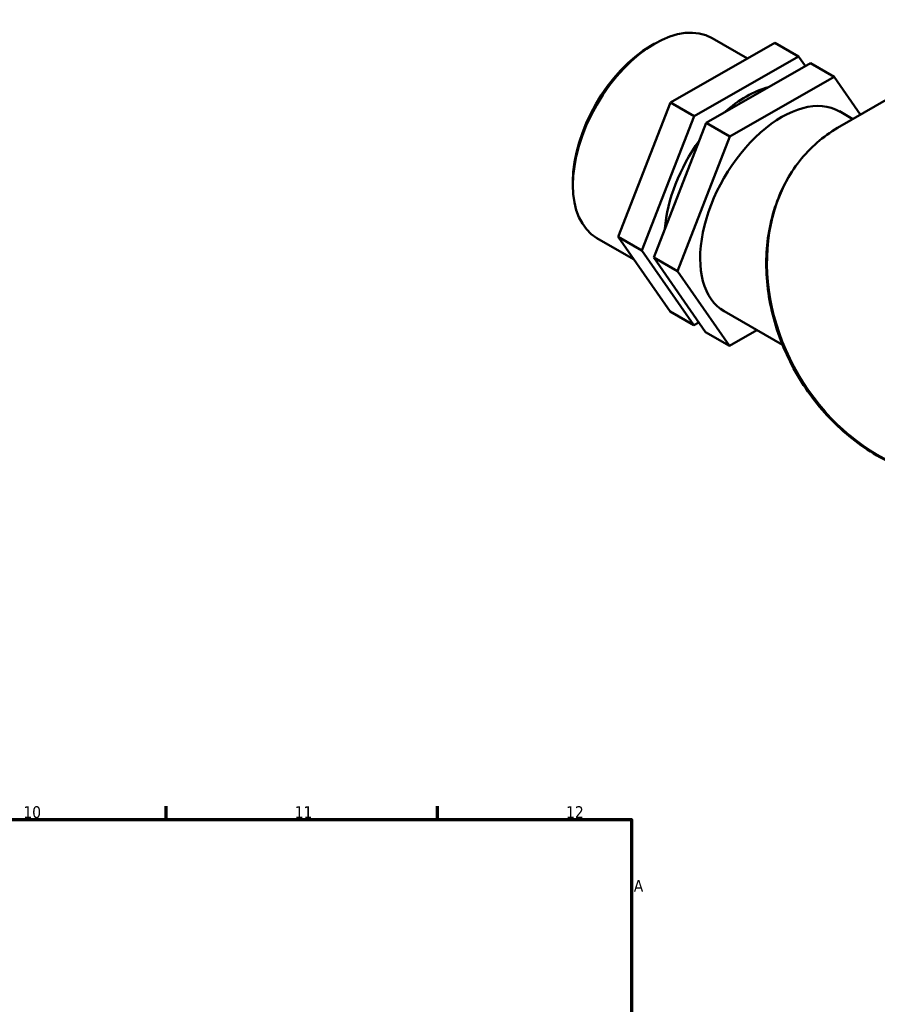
# Model space of a CAD drawing. Header units: millimetres. Extents: x 0 to 1099, y -440 to 851.
# Tile 9 of 11: x 663 to 885, y 526 to 781. Entities that reach past the tile are written whole.
import ezdxf

# ---------------------------------------------------------------- set-up
doc = ezdxf.new("R2010")
doc.units = ezdxf.units.MM
for name, color, linetype, lineweight in [('Border (ANSI)', 7, 'Continuous', 70), ('Visible (ANSI)', 7, 'Continuous', 50), ('Visible Narrow (ANSI)', 7, 'Continuous', 35)]:
    doc.layers.add(name, color=color, linetype=linetype, lineweight=lineweight)
doc.styles.add('Note Text (ANSI)', font='tahoma.ttf')

# ---------------------------------------------------------------- blocks, each defined once
blk = doc.blocks.new('Borders Default Border')
at = {"layer": 'Border (ANSI)'}
for p, q in [((700.83, 574), (700.83, 577.45)), ((770.92, 574), (770.92, 577.45))]:
    blk.add_line(p, q, dxfattribs=at)
at = {"layer": 'Border (ANSI)', "flags": 128}
blk.add_lwpolyline([(20, 20), (20, 574), (821, 574), (821, 20), (20, 20)], dxfattribs=at)
at = {"layer": 'Border (ANSI)', "attachment_point": 7, "style": 'Note Text (ANSI)'}
for s, insert, char_height in [('10', (663.96, 574.34), 3.048), ('11', (734.04, 574.4), 3.048), ('12', (804.13, 574.4), 3.048), ('A', (821.63, 555.35), 3.05)]:
    blk.add_mtext(s, dxfattribs=dict(at, insert=insert, char_height=char_height))

msp = doc.modelspace()

# ---------------------------------------------------------------- linework, layer by layer
at = {"layer": 'Visible (ANSI)'}
for p, q in [((841.865, 775.868), (850.99, 770.613)), ((826.069, 773.872), (826.909, 774.359)), ((858.071, 774.667), (831.126, 759.239)), ((858.071, 774.667), (864.199, 771.138)), ((837.254, 755.71), (864.199, 771.138)), ((864.199, 771.138), (865.947, 768.62)), ((867.263, 769.373), (840.319, 753.946)), ((873.391, 765.844), (867.263, 769.373)), ((874.253, 752.646), (902.562, 769.074)), ((873.391, 765.844), (846.447, 750.417)), ((880.172, 756.081), (873.391, 765.844)), ((831.126, 759.239), (817.588, 724.508)), ((831.126, 759.239), (837.254, 755.71)), ((823.716, 720.979), (837.254, 755.71)), ((874.727, 756.944), (878.207, 754.94)), ((840.319, 753.946), (826.78, 719.215)), ((846.447, 750.417), (840.319, 753.946)), ((846.447, 750.417), (832.909, 715.686)), ((805.914, 738.871), (805.914, 737.9)), ((812.116, 724.207), (821.583, 718.755)), ((817.588, 724.508), (823.716, 720.979)), ((817.588, 724.508), (830.994, 705.205)), ((837.122, 701.676), (823.716, 720.979)), ((832.909, 715.686), (826.78, 719.215)), ((826.78, 719.215), (840.186, 699.911)), ((832.909, 715.686), (846.314, 696.382)), ((830.994, 705.205), (837.122, 701.676)), ((844.978, 705.283), (860.05, 696.604)), ((838.438, 702.429), (837.122, 701.676)), ((846.314, 696.382), (840.186, 699.911)), ((846.314, 696.382), (853.395, 700.436))]:
    msp.add_line(p, q, dxfattribs=at)
for centre, major_axis, start_param, end_param in [((826.99, 750.038), (-14.875, -25.83), 3.1415927, 6.2831853), ((826.147, 750.523), (-14.28, -24.797), 3.9289245, 5.4958534), ((850.66, 736.407), (-14.875, -25.83), 3.6482958, 4.196141), ((859.853, 731.113), (14.875, 25.83), 0, 3.1415927), ((850.66, 736.407), (-14.875, -25.83), 4.5386874, 5.4001445)]:
    msp.add_ellipse(centre, major_axis=major_axis, ratio=0.5780931, start_param=start_param, end_param=end_param, dxfattribs=at)
msp.add_open_spline([(874.253, 752.646), (870.501, 750.468), (867.174, 747.564), (861.688, 740.587), (859.538, 736.51), (856.618, 727.572), (855.865, 722.704), (855.839, 712.67), (856.578, 707.505), (859.478, 697.41), (861.642, 692.483), (867.177, 683.372), (870.547, 679.19), (878.158, 671.998), (882.397, 668.988), (891.313, 664.461), (895.988, 662.938), (905.283, 661.553), (909.902, 661.677), (915.38, 662.861), (916.471, 663.153), (917.543, 663.496)], degree=3, knots=[4.7151184, 4.7151184, 4.7151184, 4.7151184, 5.0290191, 5.0290191, 5.3450479, 5.3450479, 5.6649141, 5.6649141, 5.9872596, 5.9872596, 6.3105437, 6.3105437, 6.6340145, 6.6340145, 6.9572205, 6.9572205, 7.279299, 7.279299, 7.5985804, 7.5985804, 7.6794905, 7.6794905, 7.6794905, 7.6794905], dxfattribs=at)
at = {"layer": 'Visible Narrow (ANSI)'}
msp.add_ellipse((899.256, 709.56), major_axis=(25.004, -43.085), ratio=0.8159693, start_param=3.1415927, end_param=6.1022322, dxfattribs=at)

# ---------------------------------------------------------------- block references
msp.add_blockref('Borders Default Border', (0, 0))

doc.saveas('drawing.dxf')
